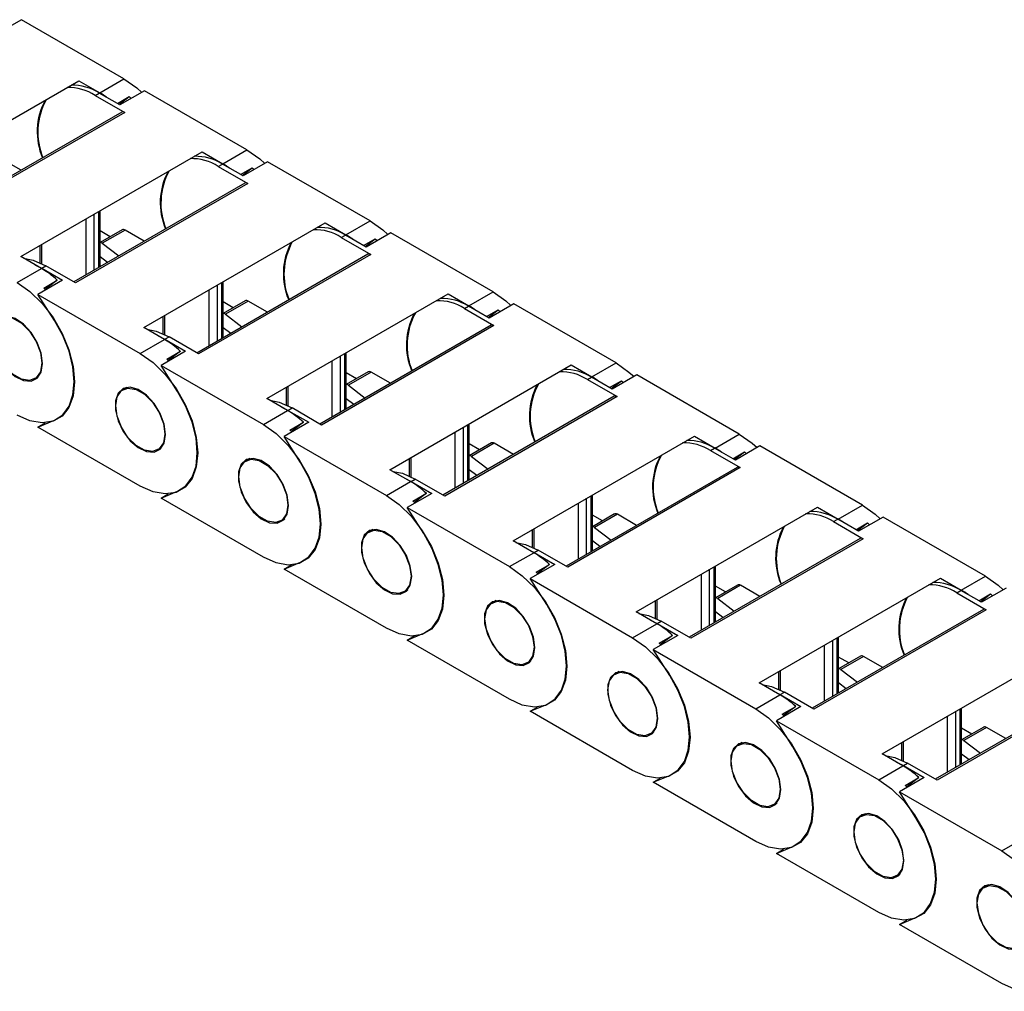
# Model space of a CAD drawing. Header units: millimetres. Extents: x 10 to 410, y 10 to 314.
# Tile 7 of 9: x 330 to 366, y 232 to 268. Entities that reach past the tile are written whole.
import ezdxf

# ---------------------------------------------------------------- set-up
doc = ezdxf.new("R2010")
doc.units = ezdxf.units.MM
doc.header["$LTSCALE"] = 1.5

msp = doc.modelspace()

# ---------------------------------------------------------------- linework, layer by layer
for p, q in [((330.048, 267.519), (329.139, 266.994)), ((333.829, 265.336), (330.048, 267.519)), ((325.473, 261.395), (332.17, 265.261)), ((332.17, 265.261), (332.935, 264.82)), ((332.935, 264.82), (333.829, 265.336)), ((332.768, 264.724), (332.92, 264.811)), ((333.684, 264.37), (332.92, 264.811)), ((334.594, 264.895), (333.684, 264.37)), ((338.375, 262.712), (334.594, 264.895)), ((332.768, 264.724), (333.859, 264.094)), ((333.587, 264.426), (334.02, 264.676)), ((333.646, 264.392), (334.02, 264.676)), ((334.02, 264.676), (334.094, 264.607)), ((333.752, 264.105), (327.433, 260.456)), ((333.859, 264.094), (327.495, 260.42)), ((330.019, 258.771), (336.716, 262.637)), ((336.716, 262.637), (337.481, 262.196)), ((337.481, 262.196), (338.375, 262.712)), ((330.038, 261.961), (329.326, 262.372)), ((339.139, 262.271), (338.23, 261.746)), ((342.92, 260.088), (339.139, 262.271)), ((337.314, 262.1), (337.465, 262.187)), ((337.314, 262.1), (338.405, 261.47)), ((338.23, 261.746), (337.465, 262.187)), ((338.132, 261.802), (338.565, 262.052)), ((338.192, 261.768), (338.565, 262.052)), ((338.565, 262.052), (338.64, 261.982)), ((338.298, 261.48), (331.978, 257.832)), ((338.405, 261.47), (332.041, 257.796)), ((332.886, 260.427), (332.886, 258.357)), ((332.949, 258.393), (332.949, 260.463)), ((332.432, 258.094), (332.432, 260.164)), ((332.735, 258.269), (332.735, 260.339)), ((342.026, 259.572), (342.92, 260.088)), ((333.764, 259.758), (332.949, 259.288)), ((333.324, 259.504), (332.949, 259.72)), ((333.871, 259.748), (333.032, 259.263)), ((334.584, 259.336), (333.871, 259.748)), ((334.564, 256.147), (341.262, 260.013)), ((341.262, 260.013), (342.026, 259.572)), ((341.86, 259.475), (342.011, 259.563)), ((341.86, 259.475), (342.951, 258.846)), ((342.776, 259.122), (342.011, 259.563)), ((342.678, 259.178), (343.111, 259.428)), ((342.737, 259.144), (343.111, 259.428)), ((343.685, 259.646), (342.776, 259.122)), ((343.111, 259.428), (343.186, 259.358)), ((347.466, 257.464), (343.685, 259.646)), ((330.727, 259.18), (330.727, 258.541)), ((330.789, 259.216), (330.789, 258.511)), ((333.032, 259.263), (333.644, 258.794)), ((330.783, 258.33), (330.019, 258.771)), ((333.227, 258.553), (332.949, 258.766)), ((342.843, 258.856), (336.524, 255.208)), ((342.951, 258.846), (336.587, 255.172)), ((329.889, 257.814), (330.783, 258.33)), ((330.545, 258.467), (330.798, 258.338)), ((330.798, 258.338), (330.95, 258.426)), ((330.798, 258.338), (331.563, 257.897)), ((332.041, 257.796), (330.95, 258.426)), ((331.563, 257.897), (330.654, 257.372)), ((330.868, 257.608), (331.368, 257.897)), ((331.368, 257.897), (330.922, 257.558)), ((337.495, 255.769), (337.495, 257.839)), ((330.922, 257.558), (330.868, 257.608)), ((336.978, 255.47), (336.978, 257.54)), ((337.281, 255.645), (337.281, 257.715)), ((337.432, 257.802), (337.432, 255.732)), ((331.264, 256.413), (330.654, 257.372)), ((330.654, 257.372), (334.435, 255.189)), ((338.31, 257.134), (337.495, 256.664)), ((338.417, 257.124), (337.578, 256.639)), ((339.129, 256.712), (338.417, 257.124)), ((339.11, 253.523), (345.807, 257.389)), ((345.807, 257.389), (346.572, 256.948)), ((346.572, 256.948), (347.466, 257.464)), ((337.869, 256.88), (337.495, 257.096)), ((346.405, 256.851), (346.557, 256.939)), ((346.405, 256.851), (347.496, 256.222)), ((347.321, 256.497), (346.557, 256.939)), ((347.224, 256.554), (347.657, 256.804)), ((347.283, 256.52), (347.657, 256.804)), ((348.231, 257.022), (347.321, 256.497)), ((347.657, 256.804), (347.732, 256.734)), ((352.012, 254.839), (348.231, 257.022)), ((335.272, 256.556), (335.272, 255.917)), ((335.335, 256.592), (335.335, 255.887)), ((337.578, 256.639), (338.19, 256.17)), ((335.329, 255.705), (334.564, 256.147)), ((337.773, 255.929), (337.495, 256.142)), ((347.389, 256.232), (341.07, 252.584)), ((347.496, 256.222), (341.132, 252.548)), ((334.435, 255.189), (335.329, 255.705)), ((335.091, 255.843), (335.344, 255.714)), ((335.344, 255.714), (335.496, 255.802)), ((335.344, 255.714), (336.109, 255.273)), ((336.587, 255.172), (335.496, 255.802)), ((336.109, 255.273), (335.2, 254.748)), ((335.414, 254.984), (335.914, 255.273)), ((335.468, 254.934), (335.414, 254.984)), ((335.914, 255.273), (335.468, 254.934)), ((341.826, 253.021), (341.826, 255.091)), ((341.978, 255.178), (341.978, 253.108)), ((342.041, 253.144), (342.041, 255.214)), ((335.81, 253.789), (335.2, 254.748)), ((335.2, 254.748), (338.981, 252.565)), ((341.523, 252.846), (341.523, 254.916)), ((343.656, 250.899), (350.353, 254.765)), ((350.353, 254.765), (351.118, 254.323)), ((351.118, 254.323), (352.012, 254.839)), ((330.532, 254.25), (330.677, 254.334)), ((342.856, 254.51), (342.041, 254.039)), ((342.415, 254.256), (342.041, 254.472)), ((342.963, 254.499), (342.123, 254.015)), ((343.675, 254.088), (342.963, 254.499)), ((350.951, 254.227), (351.103, 254.315)), ((350.951, 254.227), (352.042, 253.597)), ((351.867, 253.873), (351.103, 254.315)), ((352.776, 254.398), (351.867, 253.873)), ((356.557, 252.215), (352.776, 254.398)), ((333.937, 253.937), (333.792, 253.853)), ((339.818, 253.931), (339.818, 253.293)), ((339.881, 253.968), (339.881, 253.263)), ((342.123, 254.015), (342.736, 253.546)), ((351.769, 253.93), (352.202, 254.18)), ((351.829, 253.895), (352.202, 254.18)), ((352.202, 254.18), (352.277, 254.11)), ((339.875, 253.081), (339.11, 253.523)), ((342.319, 253.305), (342.041, 253.518)), ((351.935, 253.608), (345.615, 249.96)), ((352.042, 253.597), (345.678, 249.924)), ((339.637, 253.219), (339.89, 253.09)), ((339.89, 253.09), (340.041, 253.177)), ((341.132, 252.548), (340.041, 253.177)), ((338.981, 252.565), (339.875, 253.081)), ((339.89, 253.09), (340.654, 252.649)), ((330.654, 252.473), (331.264, 252.728)), ((330.654, 252.473), (330.923, 252.628)), ((334.435, 250.29), (330.654, 252.473)), ((340.654, 252.649), (339.745, 252.124)), ((339.959, 252.36), (340.459, 252.649)), ((340.459, 252.649), (340.014, 252.31)), ((346.372, 250.397), (346.372, 252.467)), ((346.524, 252.554), (346.524, 250.484)), ((346.586, 250.52), (346.586, 252.59)), ((340.356, 251.164), (339.745, 252.124)), ((339.745, 252.124), (343.526, 249.941)), ((340.014, 252.31), (339.959, 252.36)), ((346.069, 250.222), (346.069, 252.292)), ((348.201, 248.274), (354.899, 252.141)), ((354.899, 252.141), (355.663, 251.699)), ((355.663, 251.699), (356.557, 252.215)), ((335.078, 251.626), (335.222, 251.71)), ((347.401, 251.886), (346.586, 251.415)), ((346.961, 251.631), (346.586, 251.848)), ((347.508, 251.875), (346.669, 251.391)), ((348.221, 251.464), (347.508, 251.875)), ((355.497, 251.603), (355.648, 251.69)), ((356.413, 251.249), (355.648, 251.69)), ((357.322, 251.774), (356.413, 251.249)), ((361.103, 249.591), (357.322, 251.774)), ((338.483, 251.313), (338.338, 251.229)), ((344.364, 251.307), (344.364, 250.669)), ((344.426, 251.343), (344.426, 250.639)), ((346.669, 251.391), (347.281, 250.921)), ((355.497, 251.603), (356.588, 250.973)), ((356.315, 251.305), (356.748, 251.555)), ((356.374, 251.271), (356.748, 251.555)), ((356.748, 251.555), (356.823, 251.486)), ((356.481, 250.984), (350.161, 247.336)), ((356.588, 250.973), (350.224, 247.299)), ((344.42, 250.457), (343.656, 250.899)), ((344.182, 250.594), (344.436, 250.466)), ((346.864, 250.681), (346.586, 250.894)), ((343.526, 249.941), (344.42, 250.457)), ((344.436, 250.466), (344.587, 250.553)), ((344.436, 250.466), (345.2, 250.024)), ((345.678, 249.924), (344.587, 250.553)), ((335.2, 249.849), (335.81, 250.104)), ((335.2, 249.849), (335.468, 250.004)), ((338.981, 247.666), (335.2, 249.849)), ((345.2, 250.024), (344.291, 249.5)), ((344.505, 249.736), (345.005, 250.025)), ((345.005, 250.025), (344.559, 249.686)), ((350.918, 247.772), (350.918, 249.842)), ((351.069, 249.93), (351.069, 247.86)), ((351.132, 247.896), (351.132, 249.966)), ((344.901, 248.54), (344.291, 249.5)), ((344.291, 249.5), (348.072, 247.317)), ((344.559, 249.686), (344.505, 249.736)), ((350.615, 247.597), (350.615, 249.667)), ((352.747, 245.65), (359.444, 249.516)), ((359.444, 249.516), (360.209, 249.075)), ((360.209, 249.075), (361.103, 249.591)), ((351.947, 249.262), (351.132, 248.791)), ((351.506, 249.007), (351.132, 249.223)), ((352.054, 249.251), (351.215, 248.766)), ((352.767, 248.84), (352.054, 249.251)), ((361.868, 249.15), (360.959, 248.625)), ((365.649, 246.967), (361.868, 249.15)), ((339.624, 249.002), (339.768, 249.086)), ((351.215, 248.766), (351.827, 248.297)), ((360.042, 248.979), (360.194, 249.066)), ((360.042, 248.979), (361.133, 248.349)), ((360.959, 248.625), (360.194, 249.066)), ((360.861, 248.681), (361.294, 248.931)), ((360.92, 248.647), (361.294, 248.931)), ((361.294, 248.931), (361.369, 248.862)), ((343.028, 248.688), (342.884, 248.605)), ((348.909, 248.683), (348.909, 248.044)), ((348.972, 248.719), (348.972, 248.015)), ((348.966, 247.833), (348.201, 248.274)), ((351.41, 248.057), (351.132, 248.27)), ((361.026, 248.36), (354.707, 244.711)), ((361.133, 248.349), (354.769, 244.675)), ((348.072, 247.317), (348.966, 247.833)), ((348.728, 247.97), (348.981, 247.842)), ((348.981, 247.842), (349.133, 247.929)), ((348.981, 247.842), (349.746, 247.4)), ((350.224, 247.299), (349.133, 247.929)), ((339.745, 247.224), (340.356, 247.479)), ((339.745, 247.224), (340.014, 247.38)), ((349.746, 247.4), (348.837, 246.875)), ((349.051, 247.112), (349.551, 247.4)), ((349.551, 247.4), (349.105, 247.061)), ((355.615, 247.306), (355.615, 245.236)), ((355.678, 245.272), (355.678, 247.342)), ((343.526, 245.042), (339.745, 247.224)), ((349.105, 247.061), (349.051, 247.112)), ((355.16, 244.973), (355.16, 247.043)), ((355.463, 245.148), (355.463, 247.218)), ((364.755, 246.451), (365.649, 246.967)), ((349.447, 245.916), (348.837, 246.875)), ((348.837, 246.875), (352.618, 244.693)), ((356.493, 246.637), (355.678, 246.167)), ((356.052, 246.383), (355.678, 246.599)), ((356.6, 246.627), (355.76, 246.142)), ((357.312, 246.216), (356.6, 246.627)), ((357.293, 243.026), (363.99, 246.892)), ((363.99, 246.892), (364.755, 246.451)), ((344.169, 246.378), (344.314, 246.461)), ((364.588, 246.355), (364.74, 246.442)), ((364.588, 246.355), (365.679, 245.725)), ((365.504, 246.001), (364.74, 246.442)), ((365.407, 246.057), (365.84, 246.307)), ((365.466, 246.023), (365.84, 246.307)), ((366.413, 246.526), (365.504, 246.001)), ((365.84, 246.307), (365.914, 246.237)), ((347.574, 246.064), (347.429, 245.981)), ((353.455, 246.059), (353.455, 245.42)), ((353.518, 246.095), (353.518, 245.391)), ((355.76, 246.142), (356.373, 245.673)), ((353.512, 245.209), (352.747, 245.65)), ((355.956, 245.433), (355.678, 245.646)), ((365.572, 245.735), (359.252, 242.087)), ((365.679, 245.725), (359.315, 242.051)), ((352.618, 244.693), (353.512, 245.209)), ((353.274, 245.346), (353.527, 245.217)), ((353.527, 245.217), (353.678, 245.305)), ((353.527, 245.217), (354.292, 244.776)), ((354.769, 244.675), (353.678, 245.305)), ((344.291, 244.6), (344.901, 244.855)), ((344.291, 244.6), (344.56, 244.756)), ((354.292, 244.776), (353.382, 244.251)), ((353.596, 244.488), (354.097, 244.776)), ((354.097, 244.776), (353.651, 244.437)), ((348.072, 242.418), (344.291, 244.6)), ((353.671, 244.418), (353.596, 244.488)), ((359.706, 242.349), (359.706, 244.419)), ((360.009, 242.524), (360.009, 244.594)), ((360.161, 244.682), (360.161, 242.612)), ((360.223, 242.648), (360.223, 244.718)), ((353.993, 243.292), (353.382, 244.251)), ((353.382, 244.251), (357.163, 242.068)), ((361.038, 244.013), (360.223, 243.543)), ((361.838, 240.402), (368.536, 244.268)), ((348.715, 243.754), (348.86, 243.837)), ((360.598, 243.759), (360.223, 243.975)), ((361.145, 244.003), (360.306, 243.518)), ((361.858, 243.591), (361.145, 244.003)), ((352.12, 243.44), (351.975, 243.357)), ((358.001, 243.435), (358.001, 242.796)), ((358.063, 243.471), (358.063, 242.766)), ((360.306, 243.518), (360.918, 243.049)), ((358.057, 242.585), (357.293, 243.026)), ((360.501, 242.808), (360.223, 243.021)), ((370.118, 243.111), (363.798, 239.463)), ((370.225, 243.101), (363.861, 239.427)), ((357.163, 242.068), (358.057, 242.585)), ((357.82, 242.722), (358.073, 242.593)), ((358.073, 242.593), (358.224, 242.681)), ((358.073, 242.593), (358.837, 242.152)), ((359.315, 242.051), (358.224, 242.681)), ((348.837, 241.976), (349.447, 242.231)), ((348.837, 241.976), (349.106, 242.131)), ((352.618, 239.793), (348.837, 241.976)), ((358.837, 242.152), (357.928, 241.627)), ((358.142, 241.863), (358.642, 242.152)), ((358.197, 241.813), (358.142, 241.863)), ((358.642, 242.152), (358.197, 241.813)), ((364.555, 239.9), (364.555, 241.97)), ((364.706, 242.057), (364.706, 239.987)), ((364.769, 240.024), (364.769, 242.094)), ((358.538, 240.668), (357.928, 241.627)), ((357.928, 241.627), (361.709, 239.444)), ((364.252, 239.725), (364.252, 241.795)), ((353.261, 241.13), (353.405, 241.213)), ((365.584, 241.389), (364.769, 240.919)), ((365.143, 241.135), (364.769, 241.351)), ((365.691, 241.379), (364.852, 240.894)), ((366.404, 240.967), (365.691, 241.379)), ((356.665, 240.816), (356.521, 240.732)), ((362.546, 240.811), (362.546, 240.172)), ((362.609, 240.847), (362.609, 240.142)), ((364.852, 240.894), (365.464, 240.425)), ((362.603, 239.96), (361.838, 240.402)), ((365.047, 240.184), (364.769, 240.397)), ((362.365, 240.098), (362.618, 239.969)), ((362.618, 239.969), (362.77, 240.057)), ((363.861, 239.427), (362.77, 240.057)), ((361.709, 239.444), (362.603, 239.96)), ((362.618, 239.969), (363.383, 239.528)), ((353.382, 239.352), (353.993, 239.607)), ((353.382, 239.352), (353.651, 239.507)), ((357.163, 237.169), (353.382, 239.352)), ((363.383, 239.528), (362.474, 239.003)), ((362.688, 239.239), (363.188, 239.528)), ((363.188, 239.528), (362.742, 239.189)), ((363.084, 238.044), (362.474, 239.003)), ((362.474, 239.003), (366.255, 236.82)), ((362.742, 239.189), (362.688, 239.239)), ((357.806, 238.505), (357.951, 238.589)), ((361.211, 238.192), (361.066, 238.108)), ((366.255, 236.82), (367.149, 237.336)), ((357.928, 236.728), (358.538, 236.983)), ((357.928, 236.728), (358.197, 236.883)), ((361.709, 234.545), (357.928, 236.728)), ((362.352, 235.881), (362.497, 235.965)), ((365.757, 235.568), (365.612, 235.484)), ((362.474, 234.104), (363.084, 234.359)), ((362.474, 234.104), (362.743, 234.259)), ((366.255, 231.921), (362.474, 234.104))]:
    msp.add_line(p, q)
at = {"flags": 128}
for points in [[(333.829, 265.336), (334.301, 265.002), (334.488, 264.834)], [(338.375, 262.712), (338.847, 262.378), (339.034, 262.21)], [(342.92, 260.088), (343.392, 259.754), (343.58, 259.586)], [(330.126, 258.709), (330.478, 258.637), (330.95, 258.426)], [(329.889, 257.814), (330.361, 257.48), (330.81, 257.04), (331.212, 256.516), (331.548, 255.934), (331.801, 255.323), (331.957, 254.715), (332.011, 254.139), (331.957, 253.625), (331.801, 253.198), (331.548, 252.879), (331.212, 252.685), (330.81, 252.626), (330.361, 252.703), (329.889, 252.914)], [(347.466, 257.464), (347.938, 257.13), (348.125, 256.961)], [(330.821, 254.826), (330.771, 255.204), (330.625, 255.6), (330.399, 255.971), (330.118, 256.275), (329.812, 256.481), (329.515, 256.565), (329.258, 256.52), (329.07, 256.349), (328.97, 256.072), (328.97, 255.717), (329.07, 255.325), (329.258, 254.937), (329.515, 254.595), (329.812, 254.336), (330.118, 254.189), (330.399, 254.169), (330.625, 254.278), (330.771, 254.506), (330.821, 254.826)], [(328.98, 255.889), (329.035, 256.216), (329.193, 256.441), (329.435, 256.535), (329.731, 256.489), (330.047, 256.307), (330.344, 256.011), (330.586, 255.637), (330.744, 255.23), (330.798, 254.839), (330.744, 254.512), (330.586, 254.287), (330.344, 254.192), (330.047, 254.239), (329.731, 254.421), (329.435, 254.717), (329.193, 255.091), (329.035, 255.498), (328.98, 255.889)], [(331.264, 252.728), (331.573, 252.93), (331.804, 253.245), (331.947, 253.657), (331.995, 254.148), (331.947, 254.695), (331.804, 255.272), (331.573, 255.854), (331.264, 256.413)], [(334.671, 256.085), (335.024, 256.013), (335.496, 255.802)], [(334.435, 255.189), (334.907, 254.855), (335.355, 254.415), (335.758, 253.891), (336.094, 253.31), (336.346, 252.699), (336.503, 252.091), (336.556, 251.515), (336.503, 251.001), (336.346, 250.574), (336.094, 250.255), (335.758, 250.061), (335.355, 250.001), (334.907, 250.079), (334.435, 250.29)], [(352.012, 254.839), (352.484, 254.506), (352.671, 254.337)], [(335.367, 252.202), (335.316, 252.58), (335.17, 252.976), (334.945, 253.346), (334.664, 253.651), (334.358, 253.857), (334.061, 253.941), (333.804, 253.896), (333.615, 253.725), (333.516, 253.447), (333.516, 253.093), (333.615, 252.701), (333.804, 252.312), (334.061, 251.97), (334.358, 251.712), (334.664, 251.564), (334.945, 251.545), (335.17, 251.654), (335.316, 251.881), (335.367, 252.202)], [(333.526, 253.265), (333.581, 253.592), (333.739, 253.817), (333.98, 253.911), (334.277, 253.865), (334.593, 253.682), (334.89, 253.386), (335.131, 253.012), (335.289, 252.606), (335.344, 252.215), (335.289, 251.887), (335.131, 251.663), (334.89, 251.568), (334.593, 251.615), (334.277, 251.797), (333.98, 252.093), (333.739, 252.467), (333.581, 252.874), (333.526, 253.265)], [(335.81, 250.104), (336.118, 250.306), (336.35, 250.621), (336.493, 251.033), (336.541, 251.524), (336.493, 252.07), (336.35, 252.648), (336.118, 253.229), (335.81, 253.789)], [(339.217, 253.461), (339.569, 253.389), (340.041, 253.177)], [(338.981, 252.565), (339.453, 252.231), (339.901, 251.791), (340.303, 251.267), (340.639, 250.685), (340.892, 250.075), (341.049, 249.467), (341.102, 248.891), (341.049, 248.377), (340.892, 247.949), (340.639, 247.631), (340.303, 247.437), (339.901, 247.377), (339.453, 247.455), (338.981, 247.666)], [(356.557, 252.215), (357.029, 251.881), (357.217, 251.713)], [(339.913, 249.578), (339.862, 249.956), (339.716, 250.352), (339.49, 250.722), (339.209, 251.027), (338.904, 251.232), (338.606, 251.317), (338.35, 251.272), (338.161, 251.101), (338.062, 250.823), (338.062, 250.469), (338.161, 250.076), (338.35, 249.688), (338.606, 249.346), (338.904, 249.088), (339.209, 248.94), (339.49, 248.92), (339.716, 249.03), (339.862, 249.257), (339.913, 249.578)], [(338.072, 250.64), (338.126, 250.968), (338.284, 251.192), (338.526, 251.287), (338.823, 251.241), (339.139, 251.058), (339.435, 250.762), (339.677, 250.388), (339.835, 249.981), (339.89, 249.591), (339.835, 249.263), (339.677, 249.039), (339.435, 248.944), (339.139, 248.991), (338.823, 249.173), (338.526, 249.469), (338.284, 249.843), (338.126, 250.25), (338.072, 250.64)], [(340.356, 247.479), (340.664, 247.682), (340.895, 247.997), (341.038, 248.409), (341.087, 248.9), (341.038, 249.446), (340.895, 250.024), (340.664, 250.605), (340.356, 251.164)], [(343.763, 250.837), (344.115, 250.764), (344.587, 250.553)], [(343.526, 249.941), (343.998, 249.607), (344.447, 249.167), (344.849, 248.643), (345.185, 248.061), (345.438, 247.451), (345.595, 246.843), (345.648, 246.267), (345.595, 245.752), (345.438, 245.325), (345.185, 245.007), (344.849, 244.813), (344.447, 244.753), (343.998, 244.831), (343.526, 245.042)], [(361.103, 249.591), (361.575, 249.257), (361.763, 249.089)], [(344.458, 246.953), (344.408, 247.332), (344.262, 247.728), (344.036, 248.098), (343.755, 248.402), (343.449, 248.608), (343.152, 248.693), (342.895, 248.647), (342.707, 248.477), (342.607, 248.199), (342.607, 247.845), (342.707, 247.452), (342.895, 247.064), (343.152, 246.722), (343.449, 246.463), (343.755, 246.316), (344.036, 246.296), (344.262, 246.406), (344.408, 246.633), (344.458, 246.953)], [(342.617, 248.016), (342.672, 248.344), (342.83, 248.568), (343.072, 248.663), (343.369, 248.616), (343.684, 248.434), (343.981, 248.138), (344.223, 247.764), (344.381, 247.357), (344.436, 246.967), (344.381, 246.639), (344.223, 246.415), (343.981, 246.32), (343.684, 246.366), (343.369, 246.549), (343.072, 246.845), (342.83, 247.219), (342.672, 247.625), (342.617, 248.016)], [(344.901, 244.855), (345.21, 245.058), (345.441, 245.373), (345.584, 245.785), (345.633, 246.276), (345.584, 246.822), (345.441, 247.399), (345.21, 247.981), (344.901, 248.54)], [(348.309, 248.212), (348.661, 248.14), (349.133, 247.929)], [(348.072, 247.317), (348.544, 246.983), (348.992, 246.543), (349.395, 246.019), (349.731, 245.437), (349.983, 244.827), (350.14, 244.218), (350.193, 243.643), (350.14, 243.128), (349.983, 242.701), (349.731, 242.382), (349.395, 242.188), (348.992, 242.129), (348.544, 242.206), (348.072, 242.418)], [(365.649, 246.967), (366.121, 246.633), (366.308, 246.465)], [(349.004, 244.329), (348.953, 244.708), (348.807, 245.104), (348.582, 245.474), (348.301, 245.778), (347.995, 245.984), (347.698, 246.069), (347.441, 246.023), (347.253, 245.852), (347.153, 245.575), (347.153, 245.221), (347.253, 244.828), (347.441, 244.44), (347.698, 244.098), (347.995, 243.839), (348.301, 243.692), (348.582, 243.672), (348.807, 243.782), (348.953, 244.009), (349.004, 244.329)], [(347.163, 245.392), (347.218, 245.719), (347.376, 245.944), (347.617, 246.039), (347.914, 245.992), (348.23, 245.81), (348.527, 245.514), (348.769, 245.14), (348.926, 244.733), (348.981, 244.342), (348.926, 244.015), (348.769, 243.79), (348.527, 243.696), (348.23, 243.742), (347.914, 243.924), (347.617, 244.22), (347.376, 244.594), (347.218, 245.001), (347.163, 245.392)], [(349.447, 242.231), (349.756, 242.434), (349.987, 242.749), (350.13, 243.161), (350.178, 243.651), (350.13, 244.198), (349.987, 244.775), (349.756, 245.357), (349.447, 245.916)], [(352.854, 245.588), (353.206, 245.516), (353.678, 245.305)], [(352.618, 244.693), (353.09, 244.359), (353.538, 243.919), (353.94, 243.395), (354.276, 242.813), (354.529, 242.203), (354.686, 241.594), (354.739, 241.018), (354.686, 240.504), (354.529, 240.077), (354.276, 239.758), (353.94, 239.564), (353.538, 239.505), (353.09, 239.582), (352.618, 239.793)], [(353.55, 241.705), (353.499, 242.084), (353.353, 242.479), (353.127, 242.85), (352.847, 243.154), (352.541, 243.36), (352.243, 243.445), (351.987, 243.399), (351.798, 243.228), (351.699, 242.951), (351.699, 242.597), (351.798, 242.204), (351.987, 241.816), (352.243, 241.474), (352.541, 241.215), (352.847, 241.068), (353.127, 241.048), (353.353, 241.158), (353.499, 241.385), (353.55, 241.705)], [(351.709, 242.768), (351.763, 243.095), (351.921, 243.32), (352.163, 243.415), (352.46, 243.368), (352.776, 243.186), (353.072, 242.89), (353.314, 242.516), (353.472, 242.109), (353.527, 241.718), (353.472, 241.391), (353.314, 241.166), (353.072, 241.071), (352.776, 241.118), (352.46, 241.3), (352.163, 241.596), (351.921, 241.97), (351.763, 242.377), (351.709, 242.768)], [(353.993, 239.607), (354.301, 239.81), (354.532, 240.124), (354.675, 240.537), (354.724, 241.027), (354.675, 241.574), (354.532, 242.151), (354.301, 242.733), (353.993, 243.292)], [(357.4, 242.964), (357.752, 242.892), (358.224, 242.681)], [(357.163, 242.068), (357.635, 241.735), (358.084, 241.295), (358.486, 240.771), (358.822, 240.189), (359.075, 239.578), (359.232, 238.97), (359.285, 238.394), (359.232, 237.88), (359.075, 237.453), (358.822, 237.134), (358.486, 236.94), (358.084, 236.88), (357.635, 236.958), (357.163, 237.169)], [(358.095, 239.081), (358.045, 239.459), (357.899, 239.855), (357.673, 240.225), (357.392, 240.53), (357.086, 240.736), (356.789, 240.82), (356.532, 240.775), (356.344, 240.604), (356.244, 240.327), (356.244, 239.972), (356.344, 239.58), (356.532, 239.192), (356.789, 238.85), (357.086, 238.591), (357.392, 238.444), (357.673, 238.424), (357.899, 238.533), (358.045, 238.761), (358.095, 239.081)], [(356.254, 240.144), (356.309, 240.471), (356.467, 240.696), (356.709, 240.79), (357.006, 240.744), (357.321, 240.562), (357.618, 240.266), (357.86, 239.892), (358.018, 239.485), (358.073, 239.094), (358.018, 238.767), (357.86, 238.542), (357.618, 238.447), (357.321, 238.494), (357.006, 238.676), (356.709, 238.972), (356.467, 239.346), (356.309, 239.753), (356.254, 240.144)], [(358.538, 236.983), (358.847, 237.185), (359.078, 237.5), (359.221, 237.912), (359.27, 238.403), (359.221, 238.95), (359.078, 239.527), (358.847, 240.109), (358.538, 240.668)], [(361.946, 240.34), (362.298, 240.268), (362.77, 240.057)], [(361.709, 239.444), (362.181, 239.11), (362.63, 238.67), (363.032, 238.146), (363.368, 237.565), (363.62, 236.954), (363.777, 236.346), (363.83, 235.77), (363.777, 235.256), (363.62, 234.829), (363.368, 234.51), (363.032, 234.316), (362.63, 234.256), (362.181, 234.334), (361.709, 234.545)], [(362.641, 236.457), (362.591, 236.835), (362.445, 237.231), (362.219, 237.601), (361.938, 237.906), (361.632, 238.112), (361.335, 238.196), (361.078, 238.151), (360.89, 237.98), (360.79, 237.702), (360.79, 237.348), (360.89, 236.956), (361.078, 236.567), (361.335, 236.225), (361.632, 235.967), (361.938, 235.819), (362.219, 235.8), (362.445, 235.909), (362.591, 236.136), (362.641, 236.457)], [(360.8, 237.52), (360.855, 237.847), (361.013, 238.072), (361.255, 238.166), (361.551, 238.12), (361.867, 237.937), (362.164, 237.641), (362.406, 237.267), (362.563, 236.861), (362.618, 236.47), (362.563, 236.142), (362.406, 235.918), (362.164, 235.823), (361.867, 235.87), (361.551, 236.052), (361.255, 236.348), (361.013, 236.722), (360.855, 237.129), (360.8, 237.52)], [(363.084, 234.359), (363.393, 234.561), (363.624, 234.876), (363.767, 235.288), (363.815, 235.779), (363.767, 236.325), (363.624, 236.903), (363.393, 237.484), (363.084, 238.044)], [(366.255, 236.82), (366.727, 236.486), (367.175, 236.046), (367.577, 235.522), (367.913, 234.94), (368.166, 234.33), (368.323, 233.722), (368.376, 233.146), (368.323, 232.632), (368.166, 232.204), (367.913, 231.886), (367.577, 231.692), (367.175, 231.632), (366.727, 231.71), (366.255, 231.921)], [(367.187, 233.833), (367.136, 234.211), (366.99, 234.607), (366.764, 234.977), (366.484, 235.282), (366.178, 235.487), (365.88, 235.572), (365.624, 235.527), (365.435, 235.356), (365.336, 235.078), (365.336, 234.724), (365.435, 234.331), (365.624, 233.943), (365.88, 233.601), (366.178, 233.343), (366.484, 233.195), (366.764, 233.175), (366.99, 233.285), (367.136, 233.512), (367.187, 233.833)], [(365.346, 234.895), (365.401, 235.223), (365.558, 235.447), (365.8, 235.542), (366.097, 235.496), (366.413, 235.313), (366.709, 235.017), (366.951, 234.643), (367.109, 234.236), (367.164, 233.846), (367.109, 233.518), (366.951, 233.294), (366.709, 233.199), (366.413, 233.246), (366.097, 233.428), (365.8, 233.724), (365.558, 234.098), (365.401, 234.505), (365.346, 234.895)]]:
    msp.add_lwpolyline(points, dxfattribs=at)
for centre, radius, start, end in [((331.798, 263.229), 1.782, 57.0084, 92.0282), ((331.928, 263.238), 1.86, 57.7654, 91.2713), ((331.382, 262.14), 3.098, 54.3328, 59.9087), ((333.078, 263.381), 2.451, 151.8603, 203.2197), ((333.139, 263.364), 2.489, 151.2652, 202.269), ((333.796, 264.006), 0.108, 54.3824, 114.3071), ((336.344, 260.605), 1.782, 57.0084, 92.0282), ((336.473, 260.614), 1.86, 57.7654, 91.2713), ((335.928, 259.516), 3.098, 54.3328, 59.9087), ((337.623, 260.757), 2.451, 151.8603, 203.2197), ((337.685, 260.74), 2.489, 151.2652, 202.269), ((338.342, 261.382), 0.108, 54.3824, 114.3071), ((333.809, 259.66), 0.108, 54.3824, 114.3071), ((340.889, 257.981), 1.782, 57.0084, 92.0282), ((341.019, 257.99), 1.86, 57.7654, 91.2713), ((342.169, 258.133), 2.451, 151.8603, 203.2197), ((342.231, 258.116), 2.489, 151.2652, 202.269), ((340.473, 256.891), 3.098, 54.3328, 59.9087), ((342.888, 258.758), 0.108, 54.3824, 114.3071), ((329.053, 255.378), 3.422, 47.4129, 59.6144), ((338.354, 257.036), 0.108, 54.3824, 114.3071), ((345.435, 255.357), 1.782, 57.0084, 92.0282), ((345.565, 255.365), 1.86, 57.7654, 91.2713), ((345.019, 254.267), 3.098, 54.3328, 59.9087), ((346.715, 255.509), 2.451, 151.8603, 203.2197), ((346.777, 255.492), 2.489, 151.2652, 202.269), ((347.434, 256.134), 0.108, 54.3824, 114.3071), ((333.598, 252.754), 3.422, 47.4129, 59.6144), ((350.11, 252.741), 1.86, 57.7654, 91.2713), ((342.9, 254.412), 0.108, 54.3824, 114.3071), ((349.981, 252.732), 1.782, 57.0084, 92.0282), ((349.565, 251.643), 3.098, 54.3328, 59.9087), ((351.26, 252.884), 2.451, 151.8603, 203.2197), ((351.322, 252.868), 2.489, 151.2652, 202.269), ((351.979, 253.51), 0.108, 54.3824, 114.3071), ((338.144, 250.129), 3.422, 47.4129, 59.6144), ((347.446, 251.788), 0.108, 54.3824, 114.3071), ((354.526, 250.108), 1.782, 57.0084, 92.0282), ((354.656, 250.117), 1.86, 57.7654, 91.2713), ((354.11, 249.019), 3.098, 54.3328, 59.9087), ((355.806, 250.26), 2.451, 151.8603, 203.2197), ((355.868, 250.244), 2.489, 151.2652, 202.269), ((356.525, 250.886), 0.108, 54.3824, 114.3071), ((342.69, 247.505), 3.422, 47.4129, 59.6144), ((351.991, 249.163), 0.108, 54.3824, 114.3071), ((359.072, 247.484), 1.782, 57.0084, 92.0282), ((359.202, 247.493), 1.86, 57.7654, 91.2713), ((360.352, 247.636), 2.451, 151.8603, 203.2197), ((360.414, 247.619), 2.489, 151.2652, 202.269), ((358.656, 246.395), 3.098, 54.3328, 59.9087), ((361.071, 248.261), 0.108, 54.3824, 114.3071), ((347.235, 244.881), 3.422, 47.4129, 59.6144), ((356.537, 246.539), 0.108, 54.3824, 114.3071), ((363.618, 244.86), 1.782, 57.0084, 92.0282), ((363.747, 244.869), 1.86, 57.7654, 91.2713), ((363.202, 243.771), 3.098, 54.3328, 59.9087), ((364.897, 245.012), 2.451, 151.8603, 203.2197), ((364.959, 244.995), 2.489, 151.2652, 202.269), ((365.616, 245.637), 0.108, 54.3824, 114.3071), ((351.781, 242.257), 3.422, 47.4129, 59.6144), ((361.083, 243.915), 0.108, 54.3824, 114.3071), ((356.327, 239.633), 3.422, 47.4129, 59.6144), ((365.628, 241.291), 0.108, 54.3824, 114.3071), ((360.872, 237.009), 3.422, 47.4129, 59.6144)]:
    msp.add_arc(centre, radius, start, end)
for centre in [(333.032, 259.088), (337.578, 256.464), (342.123, 253.84), (346.669, 251.216), (351.215, 248.591), (355.76, 245.967), (360.306, 243.343), (364.852, 240.719)]:
    msp.add_ellipse(centre, major_axis=(-0.087, 0.197), ratio=0.491952, start_param=5.550623, end_param=6.33594)

doc.saveas('drawing.dxf')
